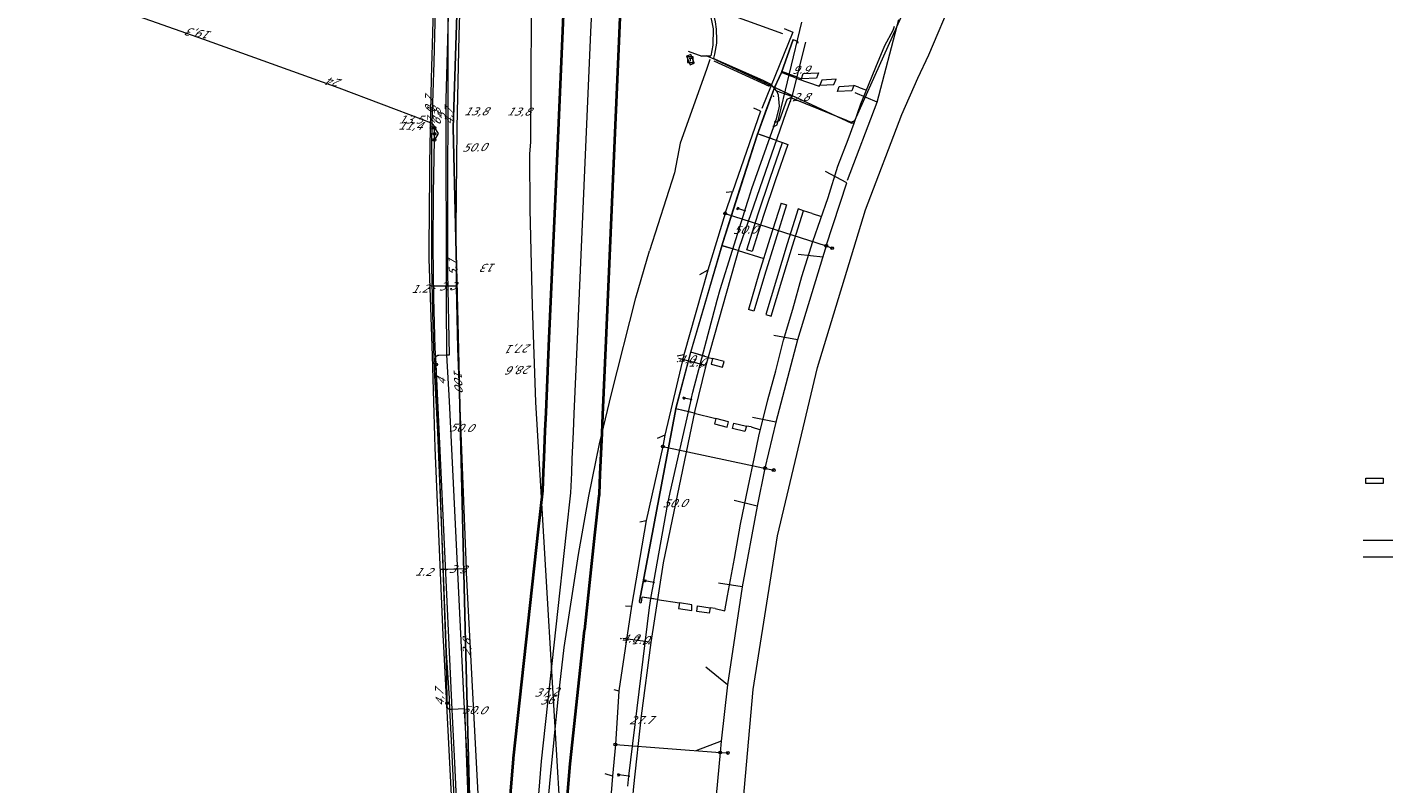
# Model space of a CAD drawing. Header units: metres. Extents: x 124576 to 133557, y 395865 to 402386.
# Tile 23 of 256: x 124683 to 124925, y 396746 to 396880. Entities that reach past the tile are written whole.
import ezdxf
from ezdxf.enums import TextEntityAlignment as Align

# ---------------------------------------------------------------- set-up
doc = ezdxf.new("R2010")
doc.units = ezdxf.units.M
doc.header["$MEASUREMENT"] = 0
for name, color, linetype, lineweight, true_color in [('LG_AanduidingEisVoorzorgsmaatregel', 7, 'Continuous', 40, 0xf7284a), ('LG_Datatransport_Eurofiber_Nederland_BV', 3, 'Continuous', 13, 0x00ff00), ('LG_Datatransport_Gemeente_Tilburg_Ruimtelijke_Uitvoering', 3, 'Continuous', 13, 0x00ff00), ('LG_Datatransport_KPN_BV', 3, 'Continuous', 13, 0x00ff00), ('LG_Datatransport_Ziggo_BV', 3, 'Continuous', 13, 0x00ff00), ('LG_Laag_Spanning', 7, 'Continuous', 13, 0x960000), ('LG_Laag_Spanning_Enexis_Netbeheer_BV', 7, 'Continuous', 13, 0x960000), ('LG_Laag_Spanning_Gemeente_Tilburg_Ruimtelijke_Uitvoering', 7, 'Continuous', 13, 0x960000), ('LG_Riool_Vrij_Verval_Gemeente_Tilburg_Ruimtelijke_Uitvoering', 7, 'Continuous', 13, 0xca00a0), ('LG_Water_Waterschap_Brabantse_Delta', 5, 'Continuous', 13, 0x0000ff)]:
    doc.layers.add(name, color=color, linetype=linetype, lineweight=lineweight, true_color=true_color)
for name, color, linetype, lineweight in [('LG_Datatransport_P_KPN_BV', 7, 'Continuous', 0), ('LG_Laag_Spanning_P_Enexis_Netbeheer_BV', 7, 'Continuous', 0), ('LG_n00003_Spitters_Electrotechniek_BV', 7, 'Continuous', 13), ('LG_Riool_Vrij_Verval_P_Gemeente_Tilburg_Ruimtelijke_Uitvoering', 7, 'Continuous', 0), ('LG_Wees_Gemeente_Tilburg_Ruimtelijke_Uitvoering', 7, 'Continuous', 13), ('MV_Datatransport', 7, 'Continuous', 0), ('MV_Laag_Spanning', 7, 'Continuous', 0), ('MV_Laag_Spanning_pijl', 7, 'Continuous', 0)]:
    doc.layers.add(name, color=color, linetype=linetype, lineweight=lineweight)
doc.styles.add('Klic_Annotatie', font='verdanai.ttf', dxfattribs={"oblique": 20, "height": 1.4})

# ---------------------------------------------------------------- blocks, each defined once
blk = doc.blocks.new('Mof')
at = {"layer": 'LG_Laag_Spanning_P_Enexis_Netbeheer_BV'}
h = blk.add_hatch(color=256, dxfattribs=at)
edge = h.paths.add_edge_path()
edge.add_arc((0, 0), 2, 0, 360)
blk = doc.blocks.new('Streetlight')
at = {"layer": 'LG_Laag_Spanning_P_Enexis_Netbeheer_BV'}
for p, q in [((-1.8, 1.8), (-1.1, 1.1)), ((0, 2.5), (0, 1.5)), ((1.8, 1.8), (1.1, 1.1)), ((-1.1, -1.1), (-1.8, -1.8)), ((0, -1.5), (0, -2.5)), ((1.1, -1.1), (1.8, -1.8))]:
    blk.add_line(p, q, dxfattribs=at)
at = {"layer": 'LG_Laag_Spanning_P_Enexis_Netbeheer_BV', "flags": 128}
for points in [[(-2.5, 0), (-1.5, 0)], [(1.5, 0), (2.5, 0)]]:
    blk.add_lwpolyline(points, dxfattribs=at)
at = {"layer": 'LG_Laag_Spanning_P_Enexis_Netbeheer_BV'}
blk.add_circle((0, 0), 1.5, dxfattribs=at)
blk = doc.blocks.new('Aansluitkast_1')
at = {"layer": 'LG_Laag_Spanning_P_Enexis_Netbeheer_BV'}
for p, q in [((-2.5, 2.5), (2.5, 2.5)), ((0, -2.5), (0, 2.5))]:
    blk.add_line(p, q, dxfattribs=at)
at = {"layer": 'LG_Laag_Spanning_P_Enexis_Netbeheer_BV', "flags": 128}
blk.add_lwpolyline([(-5, -5), (5, -5), (5, 5), (-5, 5), (-5, -5)], close=True, dxfattribs=at)
blk = doc.blocks.new('m_pijl')
at = {"layer": 'MV_Laag_Spanning_pijl'}
blk.add_hatch(color=7, dxfattribs=at).paths.add_polyline_path([(-1, -0.3), (-1, 0), (-1, 0.3), (0, 0)])
at = {"layer": 'MV_Laag_Spanning_pijl', "flags": 128}
blk.add_lwpolyline([(-1, 0), (-1, 0.3), (0, 0), (-1, -0.3), (-1, 0)], close=True, dxfattribs=at)
blk = doc.blocks.new('Onbekend_2')
at = {"layer": 'LG_Riool_Vrij_Verval_P_Gemeente_Tilburg_Ruimtelijke_Uitvoering'}
blk.add_hatch(color=256, dxfattribs=at).paths.add_polyline_path([(-0.3, -1.1, -0.262633), (0.2, 0.2), (0.6, 0.5, 0.379827), (0.7, 1.3), (0.7, 1.3, 0.228508), (0, 1.5), (0, 1.5, 0.459053), (-0.8, 0.8), (-1.3, 0.9, -0.414214), (-0.1, 2, -0.243799), (1.1, 1.5, -0.379827), (0.9, 0.1), (0.5, -0.2, 0.262633), (0.2, -1.1), (-0.2, -1.1)])
blk.add_circle((0, 0), 2.5, dxfattribs=at)
at = {"layer": 'LG_Riool_Vrij_Verval_P_Gemeente_Tilburg_Ruimtelijke_Uitvoering', "extrusion": (0, 0, -1)}
blk.add_solid([(0.3, -2.1), (-0.2, -2.1), (0.3, -1.5), (-0.2, -1.5)], dxfattribs=at)
blk = doc.blocks.new('Onbekend_3')
at = {"layer": 'LG_Datatransport_P_KPN_BV'}
blk.add_hatch(color=256, dxfattribs=at).paths.add_polyline_path([(-0.3, -1.1, -0.262633), (0.2, 0.2), (0.6, 0.5, 0.379827), (0.7, 1.3), (0.7, 1.3, 0.228508), (0, 1.5), (0, 1.5, 0.459053), (-0.8, 0.8), (-1.3, 0.9, -0.414214), (-0.1, 2, -0.243799), (1.1, 1.5, -0.379827), (0.9, 0.1), (0.5, -0.2, 0.262633), (0.2, -1.1), (-0.2, -1.1)])
blk.add_circle((0, 0), 2.5, dxfattribs=at)
at = {"layer": 'LG_Datatransport_P_KPN_BV', "extrusion": (0, 0, -1)}
blk.add_solid([(0.3, -2.1), (-0.2, -2.1), (0.3, -1.5), (-0.2, -1.5)], dxfattribs=at)
blk = doc.blocks.new('Mof_2')
at = {"layer": 'LG_Datatransport_P_KPN_BV'}
h = blk.add_hatch(color=256, dxfattribs=at)
edge = h.paths.add_edge_path()
edge.add_arc((0, 0), 2, 0, 360)

msp = doc.modelspace()

# ---------------------------------------------------------------- linework, layer by layer
at = {"layer": 'LG_AanduidingEisVoorzorgsmaatregel', "flags": 128}
for points in [[(124766.83, 396723.68), (124769.04, 396750.69), (124769.04, 396750.69), (124769.05, 396750.84), (124771.64, 396774.58), (124773.47, 396791.36), (124774.22, 396798.16), (124774.36, 396801.52), (124774.47, 396803.95), (124774.68, 396808.76), (124774.82, 396811.99), (124775.39, 396825.15), (124775.39, 396825.17), (124775.39, 396825.18), (124776.58, 396852.35), (124776.58, 396852.37), (124776.58, 396852.43), (124777.76, 396879.52), (124777.76, 396879.54), (124778.07, 396886.75)], [(124788.06, 396886.31), (124787.75, 396879.1), (124786.57, 396851.98), (124786.57, 396851.97), (124786.57, 396851.91), (124785.38, 396824.72), (124784.81, 396811.56), (124784.67, 396808.33), (124784.46, 396803.51), (124784.35, 396801.09), (124784.2, 396797.58), (124784.19, 396797.44), (124784.19, 396797.42), (124784.17, 396797.24), (124783.41, 396790.28), (124781.59, 396773.53), (124781.58, 396773.49), (124781.58, 396773.47), (124779, 396749.8), (124776.8, 396723)]]:
    msp.add_lwpolyline(points, dxfattribs=at)
at = {"layer": 'LG_Datatransport_Eurofiber_Nederland_BV', "flags": 128}
for points in [[(124791.47, 397220.44), (124791.5, 397212.8), (124789.9, 397204.5), (124789.6, 397161.8), (124787.04, 397138.36), (124783.8, 397108.5), (124779.5, 397069.8), (124776.8, 397055.1), (124769.28, 397003.42), (124765.6, 396969.6), (124760.22, 396914.81), (124759.52, 396897.08), (124758.4, 396862.4), (124760.54, 396771.33), (124762.2, 396707.5)], [(124769.8, 396619.1), (124766.2, 396641.5), (124763.2, 396661.5), (124762.2, 396707.5), (124760.54, 396771.33), (124758.4, 396862.4), (124759.52, 396897.08), (124760.22, 396914.81), (124765.6, 396969.6), (124769.28, 397003.42), (124776.8, 397055.1), (124779.5, 397069.8), (124783.8, 397108.5)]]:
    msp.add_lwpolyline(points, dxfattribs=at)
at = {"layer": 'LG_Datatransport_Gemeente_Tilburg_Ruimtelijke_Uitvoering'}
for p, q in [((124799.94, 396875.96), (124802.36, 396875.08)), ((124803.22, 396872.71), (124798.53, 396859.68)), ((124803.78, 396874.5), (124803.22, 396872.71)), ((124798.53, 396859.68), (124797.56, 396854.39)), ((124797.56, 396854.39), (124793.14, 396840.61))]:
    msp.add_line(p, q, dxfattribs=at)
at = {"layer": 'LG_Datatransport_Gemeente_Tilburg_Ruimtelijke_Uitvoering', "flags": 128}
msp.add_lwpolyline([(124774.07, 396712.04), (124774, 396724.82), (124774.92, 396740.11), (124775.58, 396747.59), (124776.87, 396760.68), (124778, 396770.42), (124780.54, 396786.84), (124782.38, 396797.22), (124784.27, 396806.44), (124786.41, 396815.32), (124790.7, 396832.28), (124793.14, 396840.61)], dxfattribs=at)
at = {"layer": 'LG_Datatransport_KPN_BV', "flags": 128}
for points in [[(124775.98, 397055.93), (124768.79, 397007.97), (124767.81, 397000), (124767.8, 396999.92), (124765.82, 396984.59), (124765.75, 396984.03), (124762.32, 396952.13), (124761.76, 396946.8), (124759.71, 396924.09), (124758.84, 396911.77), (124757.77, 396891.51), (124757.74, 396890.68), (124757.06, 396867.45), (124757.15, 396831.35), (124757.22, 396822.21), (124757.64, 396814.02), (124760.33, 396759.56), (124760.71, 396751.83), (124761.64, 396732.91)], [(124757.35, 396924.24), (124757.35, 396924.24), (124756.73, 396916.95), (124755.96, 396902.12), (124755.45, 396892.91), (124754.94, 396873.98), (124754.59, 396863.17), (124754.57, 396862.38)], [(124755.07, 396861.34), (124755.07, 396861.34), (124755.07, 396862.37), (124755.07, 396862.39), (124755.06, 396862.47), (124755.05, 396862.54), (124755.04, 396862.61), (124755.01, 396862.68), (124754.99, 396862.75), (124754.96, 396862.82), (124754.92, 396862.88), (124754.87, 396862.94), (124754.83, 396862.99), (124754.77, 396863.05), (124754.72, 396863.09), (124754.66, 396863.14), (124754.59, 396863.17), (124754.54, 396863.2), (124754.49, 396863.22), (124753.21, 396863.71), (124738.2, 396869.4), (124714.27, 396878.02), (124690.32, 396886.54), (124683, 396889.73)], [(124757.3, 396760.55), (124757.26, 396765.33), (124757.11, 396769.54), (124755.47, 396815.98), (124755.26, 396821.54), (124755.26, 396821.59), (124755.27, 396821.63), (124755.28, 396821.68), (124755.29, 396821.73), (124755.31, 396821.78), (124755.33, 396821.83), (124755.35, 396821.87), (124755.38, 396821.91), (124755.41, 396821.95), (124755.45, 396821.99), (124755.49, 396822.02), (124755.53, 396822.05), (124755.58, 396822.08), (124755.62, 396822.1), (124755.67, 396822.12), (124755.72, 396822.13), (124755.77, 396822.14), (124755.82, 396822.14), (124757.22, 396822.21), (124757.73, 396822.23), (124757.42, 396836.69), (124757.51, 396881.9)], [(124754.57, 396862.38), (124754.51, 396860.59), (124754.51, 396837.83), (124754.77, 396827.08), (124755.02, 396819.66), (124755.62, 396808.49), (124756.47, 396786.75), (124757.11, 396769.54), (124757.66, 396761.43), (124757.75, 396759.46), (124758.01, 396753.92), (124759.72, 396717.53)], [(124755.07, 396862.37), (124755.73, 396861.35), (124755.05, 396860.24)], [(124755.05, 396860.24), (124755.07, 396861.3), (124755.07, 396861.34), (124755.07, 396861.34)], [(124755.35, 396820.48), (124755.29, 396821.73), (124755.21, 396823.32), (124754.96, 396832.33), (124754.84, 396841.33), (124754.89, 396850.78), (124755.05, 396860.24)], [(124760.48, 396710.64), (124758.64, 396749.98), (124758.2, 396759.46), (124755.35, 396820.48)], [(124761.51, 396731.11), (124760.77, 396749.99), (124760.71, 396751.83), (124760.44, 396759.56), (124760.33, 396759.56), (124758.2, 396759.46), (124757.93, 396759.44), (124757.89, 396759.44), (124757.84, 396759.45), (124757.8, 396759.45), (124757.75, 396759.46), (124757.7, 396759.48), (124757.66, 396759.5), (124757.61, 396759.52), (124757.57, 396759.55), (124757.52, 396759.58), (124757.49, 396759.61), (124757.45, 396759.65), (124757.42, 396759.69), (124757.39, 396759.74), (124757.36, 396759.78), (124757.34, 396759.83), (124757.33, 396759.88), (124757.32, 396759.93), (124757.31, 396759.98), (124757.31, 396760.03), (124757.3, 396760.55)]]:
    msp.add_lwpolyline(points, dxfattribs=at)
at = {"layer": 'LG_Datatransport_Ziggo_BV', "flags": 128}
msp.add_lwpolyline([(124782.74, 396999.64), (124780.1, 396980.49), (124778, 396962.74), (124776.14, 396944.1), (124774.57, 396924.67), (124772.19, 396882.1), (124772.05, 396859.89), (124771.86, 396857.75), (124771.94, 396847.91), (124772.37, 396830.85), (124772.94, 396813.84), (124777.73, 396733.48), (124781.1, 396702.74), (124783.78, 396682.77), (124788.21, 396656.22), (124770.73, 396653.31), (124769.95, 396639.11)], dxfattribs=at)
at = {"layer": 'LG_Laag_Spanning', "flags": 128}
msp.add_lwpolyline([(124800.3, 396873.55), (124800.3, 396873.55), (124800.3, 396873.55), (124801.04, 396873.84), (124801.05, 396873.84), (124801.05, 396873.84), (124801.05, 396873.85), (124801.05, 396873.85), (124801.05, 396873.85), (124801.05, 396873.85), (124801.05, 396873.85), (124801.05, 396873.85), (124801.05, 396873.85), (124801.05, 396873.85), (124801.05, 396873.86), (124801.05, 396873.86), (124800.45, 396875.34), (124800.45, 396875.34), (124800.45, 396875.34), (124800.45, 396875.34), (124800.45, 396875.35), (124800.45, 396875.35), (124800.45, 396875.35), (124800.45, 396875.35), (124800.45, 396875.35), (124800.44, 396875.35), (124800.44, 396875.35), (124800.44, 396875.35), (124800.44, 396875.35), (124799.7, 396875.05), (124799.7, 396875.05), (124799.7, 396875.05), (124799.7, 396875.05), (124799.69, 396875.05), (124799.69, 396875.04), (124799.69, 396875.04), (124799.69, 396875.04), (124799.69, 396875.04), (124799.69, 396875.04), (124799.69, 396875.04), (124799.69, 396875.04), (124799.69, 396875.04), (124800.29, 396873.55), (124800.29, 396873.55), (124800.29, 396873.55), (124800.29, 396873.55), (124800.29, 396873.55), (124800.29, 396873.55), (124800.29, 396873.55), (124800.3, 396873.55), (124800.3, 396873.55), (124800.3, 396873.55), (124800.3, 396873.55)], dxfattribs=at)
at = {"layer": 'LG_Laag_Spanning_Enexis_Netbeheer_BV'}
for p, q in [((124818.08, 396867.75), (124827.96, 396863.75)), ((124809.99, 396847.71), (124808.78, 396848.11)), ((124800.5, 396814.28), (124799.22, 396814.55)), ((124793.88, 396781.93), (124792.32, 396782.21)), ((124789.48, 396747.64), (124787.67, 396747.86))]:
    msp.add_line(p, q, dxfattribs=at)
at = {"layer": 'LG_Laag_Spanning_Enexis_Netbeheer_BV', "flags": 128}
for points in [[(124759.09, 396724.78), (124756.73, 396770.57), (124756.63, 396772.57), (124755.18, 396805.77), (124755.1, 396807.77), (124754.76, 396820.02), (124754.7, 396822.02), (124754.15, 396839.18), (124754.12, 396841.18), (124754.22, 396854.11), (124754.25, 396856.11), (124754.52, 396871.13), (124754.57, 396873.13), (124754.98, 396885.42), (124755.06, 396887.42), (124755.73, 396903.26)], [(124759.09, 396724.78), (124756.73, 396770.57), (124756.63, 396772.57), (124755.18, 396805.77), (124755.1, 396807.77), (124754.76, 396820.02), (124754.7, 396822.02), (124754.15, 396839.18), (124754.12, 396841.18), (124754.22, 396854.11), (124754.25, 396856.11), (124754.52, 396871.13), (124754.57, 396873.13), (124754.98, 396885.42), (124755.06, 396887.42), (124755.73, 396903.26)], [(124804.68, 396874.52), (124804.56, 396874.56), (124804.48, 396874.74), (124804.67, 396875.39), (124805.02, 396877.35), (124805.06, 396877.87), (124805, 396879.86), (124804.81, 396881.16), (124804.31, 396883.08), (124803.22, 396885.81), (124802.27, 396887.56), (124801.22, 396889.03), (124800.79, 396889.59), (124800.6, 396889.81)], [(124815.38, 396863.45), (124815.49, 396863.4), (124816.12, 396863.68), (124817.49, 396867.45), (124818.13, 396867.73), (124828.79, 396863.41), (124829.46, 396863.68), (124839.71, 396886.61)], [(124789.26, 396745.85), (124789.48, 396747.64), (124793.13, 396777.47), (124793.43, 396779.45), (124793.88, 396781.93), (124793.9, 396782.05), (124796.39, 396795.89), (124796.78, 396797.84), (124800.35, 396813.63), (124800.5, 396814.28), (124800.82, 396815.57), (124805.1, 396831.86), (124805.65, 396833.78), (124809.99, 396847.71), (124810.07, 396847.95), (124810.63, 396849.74), (124811.26, 396851.64), (124815.1, 396862.62), (124815.38, 396863.45), (124815.57, 396863.99), (124816.08, 396865.91), (124816.13, 396866.22), (124815.95, 396868.14), (124815.66, 396868.89), (124814.68, 396870.03), (124813.97, 396870.41), (124813.25, 396870.75), (124804.8, 396874.46), (124804.68, 396874.52), (124804.56, 396874.56), (124804.48, 396874.74), (124804.67, 396875.39), (124805.02, 396877.35), (124805.06, 396877.87), (124805, 396879.86), (124804.81, 396881.16)], [(124815.1, 396862.62), (124815.14, 396862.61), (124815.73, 396862.93), (124820.09, 396881.11)], [(124804.68, 396874.52), (124804.8, 396874.46), (124809.33, 396872.47), (124813.25, 396870.75), (124813.97, 396870.41)], [(124804.68, 396874.52), (124804.8, 396874.46), (124809.33, 396872.47), (124813.25, 396870.75), (124813.97, 396870.41)], [(124813.97, 396870.41), (124813.25, 396870.75), (124804.8, 396874.46), (124804.68, 396874.52)], [(124789.26, 396745.85), (124789.48, 396747.64), (124793.13, 396777.47), (124793.43, 396779.45), (124793.88, 396781.93), (124793.9, 396782.05), (124796.39, 396795.89), (124796.78, 396797.84), (124800.35, 396813.63), (124800.5, 396814.28), (124800.82, 396815.57), (124805.1, 396831.86), (124805.65, 396833.78), (124809.99, 396847.71), (124810.07, 396847.95), (124810.63, 396849.74), (124811.26, 396851.64), (124815.1, 396862.62), (124815.38, 396863.45), (124815.57, 396863.99), (124816.08, 396865.91), (124816.13, 396866.22), (124815.95, 396868.14), (124815.66, 396868.89), (124814.68, 396870.03), (124813.97, 396870.41)]]:
    msp.add_lwpolyline(points, dxfattribs=at)
at = {"layer": 'LG_Laag_Spanning_Gemeente_Tilburg_Ruimtelijke_Uitvoering'}
for p, q in [((124803.75, 396883.1), (124804.38, 396879.92)), ((124804.38, 396879.92), (124804.34, 396877.04)), ((124836.23, 396879.69), (124836.49, 396880.4)), ((124818.55, 396878), (124816.51, 396872.19)), ((124818.55, 396878), (124819.39, 396877.67)), ((124819.43, 396877.37), (124819.39, 396877.67)), ((124834.8, 396876.93), (124836.23, 396879.69)), ((124799.94, 396875.96), (124802.36, 396875.08)), ((124802.38, 396875.13), (124803.98, 396875.15)), ((124804.84, 396874.4), (124803.18, 396875.14)), ((124804.34, 396877.04), (124803.98, 396875.15)), ((124833.16, 396873.09), (124834.8, 396876.93)), ((124803.22, 396872.71), (124798.53, 396859.68)), ((124803.78, 396874.5), (124803.22, 396872.71)), ((124804.51, 396874.24), (124814.33, 396869.78)), ((124804.84, 396874.4), (124828.87, 396863.23)), ((124804.84, 396874.4), (124816.85, 396868.82)), ((124831.37, 396868.63), (124833.16, 396873.09)), ((124815.64, 396870.42), (124815.19, 396869.33)), ((124816.51, 396872.19), (124815.64, 396870.42)), ((124819.38, 396871.06), (124816.51, 396872.19)), ((124818.81, 396871.38), (124816.51, 396872.19)), ((124819.44, 396871.27), (124816.57, 396872.38)), ((124815.19, 396869.33), (124812.15, 396861.11)), ((124816.85, 396868.82), (124828.87, 396863.23)), ((124830.1, 396869.6), (124831.52, 396869.02)), ((124829.33, 396863.2), (124828.87, 396863.23)), ((124812.15, 396861.11), (124806.1, 396842.09)), ((124815.43, 396860.2), (124812.23, 396861.33)), ((124814.83, 396860.41), (124812.23, 396861.33)), ((124798.53, 396859.68), (124797.56, 396854.39)), ((124797.56, 396854.39), (124793.14, 396840.61)), ((124816.42, 396849.06), (124817.38, 396848.74)), ((124821.91, 396847.19), (124823.54, 396846.67)), ((124806.1, 396842.09), (124800.38, 396822.62)), ((124808.83, 396840.65), (124805.93, 396841.5)), ((124808.23, 396840.83), (124805.94, 396841.53)), ((124808.83, 396840.65), (124813.33, 396839.27)), ((124811.32, 396840.5), (124810.37, 396840.81)), ((124811.58, 396829.96), (124810.63, 396830.24)), ((124813.72, 396829.35), (124814.67, 396829.06)), ((124800.38, 396822.62), (124797.86, 396812.92)), ((124803.5, 396821.75), (124800.41, 396822.7)), ((124802.9, 396821.94), (124800.41, 396822.7)), ((124797.86, 396812.92), (124791.33, 396778.59)), ((124801.01, 396811.88), (124797.8, 396812.65)), ((124800.4, 396812.03), (124797.8, 396812.65)), ((124811.09, 396809.44), (124812.76, 396808.91)), ((124919.44, 396789.43), (124924.66, 396789.43)), ((124919.44, 396786.43), (124924.66, 396786.43)), ((124791.33, 396778.58), (124791.32, 396778.48)), ((124791.32, 396778.48), (124791.4, 396778.37)), ((124791.57, 396778.34), (124791.68, 396778.43)), ((124791.68, 396778.43), (124791.85, 396779.29)), ((124794.48, 396778.91), (124791.85, 396779.29)), ((124793.86, 396779), (124791.85, 396779.29)), ((124791.4, 396778.37), (124791.57, 396778.34)), ((124804.72, 396777.28), (124806.44, 396776.9))]:
    msp.add_line(p, q, dxfattribs=at)
at = {"layer": 'LG_Laag_Spanning_Gemeente_Tilburg_Ruimtelijke_Uitvoering', "flags": 128}
for points in [[(124791.33, 396778.59), (124794.59, 396795.75), (124797.86, 396812.92), (124800.41, 396822.7), (124803.24, 396832.35), (124806.1, 396842.09), (124809.13, 396851.6), (124812.15, 396861.11), (124813.67, 396865.22), (124815.3, 396869.63), (124816.51, 396872.19), (124818.55, 396878)], [(124819.38, 396871.06), (124823.17, 396869.73), (124823.24, 396869.93), (124825.76, 396870.06), (124826.14, 396871), (124823.61, 396870.84), (124823.24, 396869.93)], [(124819.44, 396871.27), (124820.04, 396871.05), (124820.33, 396872.01), (124823.02, 396872.12), (124822.69, 396871.18), (124820.04, 396871.05)], [(124830.1, 396869.6), (124829.28, 396869.87), (124828.91, 396868.94), (124826.39, 396868.79), (124826.71, 396869.71), (124829.28, 396869.87)], [(124829.33, 396863.2), (124830.55, 396866.64), (124831.37, 396868.63)], [(124812.48, 396807.79), (124814.08, 396814.22), (124815.47, 396819.39), (124816.85, 396824.81), (124818.48, 396830.28), (124820.08, 396836.06), (124822.05, 396842.28), (124823.37, 396846.18), (124824.72, 396850.06), (124826.47, 396855.58), (124828.26, 396860.29), (124829.33, 396863.2)], [(124810.37, 396840.81), (124812.36, 396847.16), (124814.45, 396853.48), (124816.65, 396859.77)], [(124817.59, 396859.44), (124815.41, 396853.16), (124813.32, 396846.84), (124811.32, 396840.5)], [(124815.43, 396860.2), (124816.65, 396859.77), (124817.59, 396859.44)], [(124816.42, 396849.06), (124814.43, 396842.8), (124812.5, 396836.53), (124810.63, 396830.24)], [(124817.38, 396848.74), (124815.42, 396842.49), (124813.48, 396836.23), (124811.58, 396829.96)], [(124819.46, 396848.06), (124817.51, 396841.83), (124815.59, 396835.6), (124813.72, 396829.35)], [(124814.67, 396829.06), (124816.53, 396835.29), (124818.45, 396841.51), (124820.4, 396847.71)], [(124821.91, 396847.19), (124820.4, 396847.71), (124819.46, 396848.06)], [(124774.07, 396712.04), (124774, 396724.82), (124774.92, 396740.11), (124775.58, 396747.59), (124776.87, 396760.68), (124778, 396770.42), (124780.54, 396786.84), (124782.38, 396797.22), (124784.27, 396806.44), (124786.41, 396815.32), (124790.7, 396832.28), (124793.14, 396840.61)], [(124803.5, 396821.75), (124804.25, 396821.53), (124804.01, 396820.58), (124806.04, 396820.04), (124806.32, 396821), (124804.25, 396821.53)], [(124801.01, 396811.88), (124804.84, 396810.96), (124804.6, 396809.98), (124806.85, 396809.43), (124807.09, 396810.37), (124804.84, 396810.96)], [(124811.09, 396809.44), (124810.26, 396809.6), (124810.01, 396808.64), (124807.82, 396809.19), (124808.05, 396810.13), (124810.26, 396809.6)], [(124806.44, 396776.9), (124806.93, 396779.57), (124808.18, 396786.18), (124809.2, 396792.26), (124810.6, 396798.81), (124811.7, 396804.08), (124812.48, 396807.79)], [(124794.48, 396778.91), (124798.42, 396778.33), (124798.25, 396777.32), (124800.6, 396776.95), (124800.62, 396777.94), (124798.42, 396778.33)], [(124804.72, 396777.28), (124803.87, 396777.43), (124803.69, 396776.47), (124801.47, 396776.78), (124801.64, 396777.76), (124803.87, 396777.43)]]:
    msp.add_lwpolyline(points, dxfattribs=at)
at = {"layer": 'LG_n00003_Spitters_Electrotechniek_BV'}
for p, q in [((124842.54, 396875.28), (124848.25, 396888.8)), ((124840.6, 396871.16), (124842.54, 396875.28)), ((124837.8, 396864.75), (124840.6, 396871.16)), ((124831.33, 396847.84), (124837.8, 396864.75)), ((124822.83, 396819.98), (124831.33, 396847.84)), ((124815.77, 396790.15), (124822.83, 396819.98)), ((124811.49, 396762.99), (124815.77, 396790.15)), ((124808.8, 396733.36), (124811.49, 396762.99))]:
    msp.add_line(p, q, dxfattribs=at)
at = {"layer": 'LG_Riool_Vrij_Verval_Gemeente_Tilburg_Ruimtelijke_Uitvoering'}
for p, q in [((124816.98, 396879.95), (124818.47, 396879.29)), ((124833.43, 396866.93), (124837.23, 396881.54)), ((124818.47, 396879.29), (124812.98, 396865.83)), ((124833.43, 396866.93), (124829.51, 396868.59)), ((124812.77, 396865.32), (124811.58, 396865.86)), ((124828.19, 396853.09), (124833.43, 396866.93)), ((124812.77, 396865.32), (124807.83, 396851.04)), ((124828.02, 396852.62), (124824.25, 396854.66)), ((124806.51, 396847.24), (124807.83, 396851.04)), ((124807.83, 396851.04), (124806.68, 396850.92)), ((124824.41, 396841.5), (124828.02, 396852.62)), ((124806.51, 396847.24), (124824.41, 396841.5)), ((124824.41, 396841.5), (124825.45, 396841.09)), ((124823.78, 396839.47), (124819.43, 396839.97)), ((124803.44, 396837.17), (124802, 396836.38)), ((124819.34, 396824.86), (124815.14, 396825.64)), ((124799.22, 396822.23), (124797.99, 396821.95)), ((124815.49, 396810.27), (124811.34, 396811.14)), ((124795.86, 396807.98), (124794.5, 396807.41)), ((124795.48, 396805.98), (124815.1, 396801.81)), ((124813.55, 396802.17), (124815.1, 396801.81)), ((124812.17, 396795.41), (124808.09, 396796.4)), ((124791.4, 396792.63), (124792.54, 396792.87)), ((124809.52, 396781.16), (124805.32, 396781.78)), ((124788.88, 396777.8), (124789.92, 396777.73)), ((124806.95, 396763.77), (124803.11, 396766.92)), ((124786.83, 396762.99), (124787.68, 396762.74)), ((124787.08, 396753.23), (124805.62, 396751.82)), ((124805.78, 396753.82), (124801.32, 396752.1)), ((124805.62, 396751.82), (124807, 396751.74)), ((124786.56, 396747.66), (124785.27, 396748.03))]:
    msp.add_line(p, q, dxfattribs=at)
at = {"layer": 'LG_Riool_Vrij_Verval_Gemeente_Tilburg_Ruimtelijke_Uitvoering', "flags": 128}
for points in [[(124806.51, 396847.24), (124803.44, 396837.17), (124799.22, 396822.23), (124795.86, 396807.98), (124795.48, 396805.98)], [(124824.41, 396841.5), (124819.34, 396824.86), (124815.49, 396810.27), (124813.55, 396802.17)], [(124795.48, 396805.98), (124792.54, 396792.87), (124789.91, 396777.73), (124787.68, 396762.74), (124787.08, 396753.23)], [(124813.55, 396802.17), (124812.17, 396795.41), (124809.52, 396781.16), (124806.95, 396763.77), (124805.78, 396753.82), (124805.62, 396751.82)], [(124787.08, 396753.23), (124786.56, 396747.66), (124785.43, 396733.58), (124784.62, 396718.46), (124784.7, 396706.46)], [(124805.62, 396751.82), (124804.25, 396737.27), (124803.6, 396722.11), (124803.26, 396710.6), (124803.36, 396706.4)]]:
    msp.add_lwpolyline(points, dxfattribs=at)
at = {"layer": 'LG_Water_Waterschap_Brabantse_Delta', "flags": 128}
msp.add_lwpolyline([(124771.81, 396723.27), (124774.02, 396750.28), (124774.02, 396750.29), (124776.61, 396774.04), (124776.62, 396774.07), (124778.44, 396790.82), (124779.2, 396797.78), (124779.2, 396797.8), (124779.36, 396801.31), (124779.46, 396803.73), (124779.67, 396808.55), (124779.81, 396811.77), (124780.39, 396824.93), (124780.39, 396824.96), (124781.57, 396852.14), (124781.57, 396852.2), (124782.75, 396879.31), (124782.75, 396879.32), (124783.07, 396886.53)], dxfattribs=at)
at = {"layer": 'LG_Wees_Gemeente_Tilburg_Ruimtelijke_Uitvoering', "flags": 128}
msp.add_lwpolyline([(124919.92, 396800.35), (124922.98, 396800.35), (124922.98, 396799.43), (124919.92, 396799.43), (124919.92, 396800.35)], dxfattribs=at)
at = {"layer": 'MV_Laag_Spanning_pijl'}
for p, q in [((124816.74, 396878.99), (124806.12, 396882.86)), ((124820.71, 396877.54), (124818.3, 396867.92)), ((124818.3, 396867.92), (124815.67, 396868.89)), ((124755.65, 396834.33), (124754.45, 396834.33)), ((124758.95, 396834.33), (124755.65, 396834.33)), ((124802.16, 396820.56), (124798.29, 396821.58)), ((124803.12, 396820.31), (124802.16, 396820.56)), ((124757.43, 396784.22), (124756.23, 396784.19)), ((124760.73, 396784.32), (124757.43, 396784.22)), ((124792.35, 396771.45), (124788.39, 396772.02)), ((124793.34, 396771.3), (124792.35, 396771.45))]:
    msp.add_line(p, q, dxfattribs=at)
at = {"layer": 'MV_Laag_Spanning_pijl', "flags": 128}
for points in [[(124758.95, 396834.33), (124758.92, 396844.32), (124759.1, 396862.37), (124759.46, 396878.79), (124759.63, 396884.32)], [(124818.3, 396867.92), (124817.24, 396865.03), (124809, 396841.21), (124803.12, 396820.31)], [(124760.73, 396784.32), (124759.21, 396823.32), (124758.96, 396834.29)], [(124803.12, 396820.31), (124801.13, 396812.38), (124795.56, 396785.41), (124793.34, 396771.3)], [(124763.34, 396734.39), (124760.75, 396783.64), (124760.73, 396784.32)], [(124793.34, 396771.3), (124793.34, 396771.3), (124791.66, 396758.33), (124790.3, 396745.81), (124790.1, 396743.77), (124790.09, 396743.65)]]:
    msp.add_lwpolyline(points, dxfattribs=at)

# ---------------------------------------------------------------- block references
at = {"layer": 'LG_Datatransport_P_KPN_BV', "xscale": 0.1, "yscale": 0.1, "zscale": 0.1}
for name, p in [('Onbekend_3', (124754.57, 396862.38)), ('Onbekend_3', (124754.57, 396862.38)), ('Onbekend_3', (124755.07, 396862.37)), ('Onbekend_3', (124755.07, 396861.34)), ('Onbekend_3', (124755.07, 396861.34)), ('Mof_2', (124755.07, 396861.34)), ('Onbekend_3', (124755.05, 396860.24)), ('Onbekend_3', (124755.05, 396860.24)), ('Onbekend_3', (124755.05, 396860.24)), ('Mof_2', (124755.3, 396820.59)), ('Onbekend_3', (124755.35, 396820.48)), ('Onbekend_3', (124755.35, 396820.48)), ('Onbekend_3', (124757.3, 396760.55)), ('Onbekend_3', (124757.3, 396760.55)), ('Mof_2', (124757.3, 396760.62))]:
    msp.add_blockref(name, p, dxfattribs=at)
at = {"layer": 'LG_Laag_Spanning_P_Enexis_Netbeheer_BV', "xscale": 0.1, "yscale": 0.1, "zscale": 0.1}
for name, p in [('Aansluitkast_1', (124800.37, 396874.45)), ('Mof', (124815.38, 396863.45)), ('Mof', (124815.1, 396862.62)), ('Mof', (124809.99, 396847.71)), ('Mof', (124800.5, 396814.28)), ('Mof', (124793.88, 396781.93)), ('Mof', (124789.48, 396747.64))]:
    msp.add_blockref(name, p, dxfattribs=at)
for p, rotation in [((124808.78, 396848.11), 198), ((124799.22, 396814.55), 192), ((124792.32, 396782.21), 190), ((124787.67, 396747.86), 187)]:
    msp.add_blockref('Streetlight', p, dxfattribs=dict(at, rotation=rotation))
at = {"layer": 'LG_Riool_Vrij_Verval_P_Gemeente_Tilburg_Ruimtelijke_Uitvoering', "xscale": 0.1, "yscale": 0.1, "zscale": 0.1}
for p in [(124806.51, 396847.24), (124824.41, 396841.5), (124825.45, 396841.09), (124795.48, 396805.98), (124813.55, 396802.17), (124815.1, 396801.81), (124787.08, 396753.23), (124805.62, 396751.82), (124807, 396751.74)]:
    msp.add_blockref('Onbekend_2', p, dxfattribs=at)
at = {"layer": 'MV_Laag_Spanning_pijl', "xscale": 0.1, "yscale": 0.1, "zscale": 0.1}
for p, rotation in [((124815, 396868), 159), ((124818, 396867), 256), ((124754, 396834), 180), ((124755, 396834), 180), ((124758, 396834), 91), ((124798, 396821), 165), ((124802, 396820), 165), ((124803, 396820), 255), ((124756, 396784), 182), ((124757, 396784), 182), ((124760, 396784), 92), ((124788, 396772), 171), ((124792, 396771), 171), ((124793, 396771), 262)]:
    msp.add_blockref('m_pijl', p, dxfattribs=dict(at, rotation=rotation))

# ---------------------------------------------------------------- texts
at = {"layer": 'MV_Datatransport', "style": 'Klic_Annotatie', "oblique": 20}
for s, rotation, p in [('19,3', 170.8, (124713.61, 396879.04)), ('24', 170.8, (124737.55, 396870.42)), ('0,7', 89.8, (124754.11, 396866.39)), ('7,1', 90.2, (124754.48, 396864.33)), ('6,8', 90.3, (124755.48, 396864.3)), ('4,7', 90.3, (124757.58, 396864.37)), ('13,8', 0.3, (124762.36, 396865.3)), ('13,8', 359.7, (124769.95, 396865.26)), ('11,4', 359.4, (124750.72, 396862.74)), ('13,5', 359.4, (124750.78, 396863.84)), ('5', 90.2, (124756.36, 396864.3)), ('5,1', 91.9, (124758.3, 396837.53)), ('13', 181.9, (124764.86, 396837.62)), ('27,1', 182.1, (124770.19, 396823.28)), ('28,6', 182.1, (124770.28, 396819.51)), ('4', 92.3, (124756.31, 396817.4)), ('100', 272.9, (124759.24, 396817.92)), ('2,8', 90, (124760.75, 396770.35)), ('4,7', 93, (124755.96, 396761.49)), ('37,2', 3.1, (124774.83, 396762.5)), ('36', 3.2, (124774.9, 396761.07))]:
    msp.add_text(s, height=1.4, rotation=rotation, dxfattribs=at).set_placement(p, align=Align.MIDDLE_CENTER)
at = {"layer": 'MV_Laag_Spanning', "style": 'Klic_Annotatie', "oblique": 20}
for s, rotation, p in [('9.9', 1, (124819.82, 396872.66)), ('2.8', 1, (124819.84, 396867.82)), ('50.0', 2, (124762.07, 396858.92)), ('50.0', 1, (124809.99, 396844.34)), ('1.2', 2, (124752.41, 396833.88)), ('3.3', 2, (124757.3, 396834.33)), ('4.0', 1, (124799.52, 396821.39)), ('1.0', 1, (124801.45, 396820.84)), ('50.0', 358, (124759.75, 396809.3)), ('50.0', 1, (124797.53, 396795.95)), ('1.2', 358, (124753.09, 396783.8)), ('3.3', 358, (124759.08, 396784.27)), ('4.0', 1, (124789.55, 396771.99)), ('1.0', 1, (124791.39, 396771.71)), ('50.0', 358, (124762.03, 396759.35)), ('27.7', 1, (124791.58, 396757.55))]:
    msp.add_text(s, height=1.4, rotation=rotation, dxfattribs=at).set_placement(p, align=Align.MIDDLE_CENTER)

doc.saveas('drawing.dxf')
